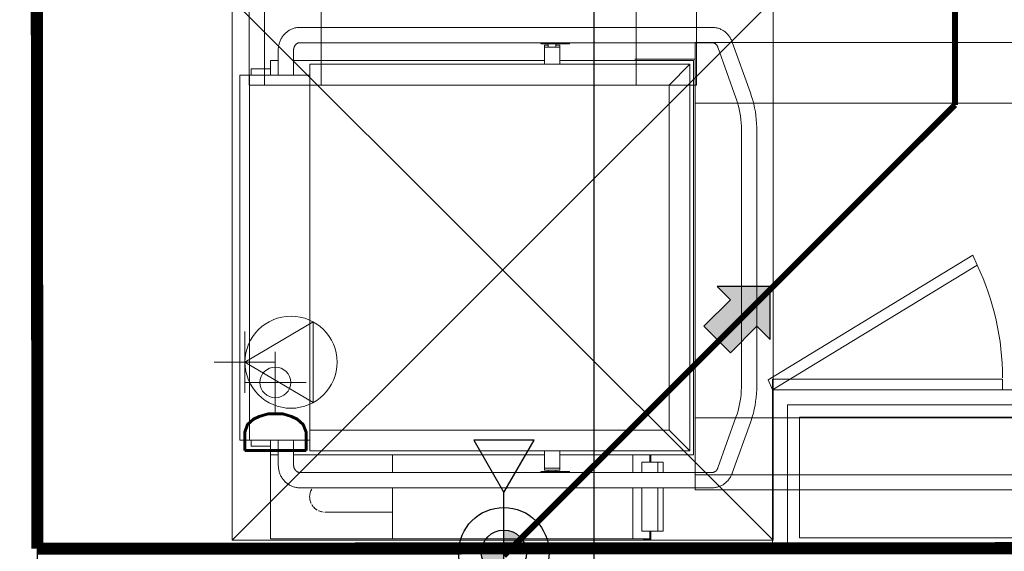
# Model space of a CAD drawing. Header units: millimetres. Extents: x -750 to 57307, y -2234 to 18901.
# Tile 34 of 102: x 13738 to 15371, y 11259 to 12141. Entities that reach past the tile are written whole.
import ezdxf

# ---------------------------------------------------------------- set-up
doc = ezdxf.new("R2010")
doc.units = ezdxf.units.MM
doc.header["$MEASUREMENT"] = 0
doc.linetypes.add('DASHED', pattern=[19.05, 12.7, -6.35])
doc.linetypes.add('HIDDEN', pattern=[0.375, 0.25, -0.125])
for name, color, linetype, lineweight, true_color in [('FLOOR RAISE', 4, 'DASHED', 0, 0x00ffff), ('GREY SCALE', 9, 'Continuous', 0, 0x808080), ('GREYSCALE', 9, 'Continuous', 0, 0x808080)]:
    doc.layers.add(name, color=color, linetype=linetype, lineweight=lineweight, true_color=true_color)
doc.layers.add('LINE', color=7, linetype='Continuous')
doc.layers.add('PLUMBING-DW-CD-PIPE', color=3, linetype='Continuous', true_color=0x00ff00)
doc.layers.add('PLUMBING-DW-WW-PIPE', color=7, linetype='Continuous', true_color=0x007f7f)
doc.styles.add('Oswald Light', font='txt')
doc.styles.add('SIMPLEX', font='SIMPLEX.shx', dxfattribs={"width": 0.7})
doc.dimstyles.new('MDS-50', dxfattribs={"dimtxt": 100, "dimasz": 100, "dimexe": 50, "dimexo": 50, "dimgap": 25, "dimtad": 1, "dimdec": 0, "dimtxsty": 'Oswald Light', "dimcen": 0, "dimdle": 1.5875, "dimazin": 0, "dimtfac": 1, "dimtdec": 0, "dimtix": 1, "dimtmove": 0, "dimatfit": 0, "dimfxl": 1, "dimfrac": 2, "dimtolj": 1, "dimarcsym": 0})

# ---------------------------------------------------------------- blocks, each defined once
blk = doc.blocks.new('FLOOR PLAN')
at = {"layer": 'GREYSCALE'}
for p, q in [((14119.2, 13241.3), (14119.2, 12032.3)), ((14144.3, 12032.3), (14144.2, 13241.3)), ((14238.5, 12032.3), (14238.5, 13241.3)), ((14760.8, 12032.4), (14760.7, 13241.3)), ((14861, 12032.4), (14861, 13241.4)), ((14858.4, 11360.9), (14858.4, 12102.7)), ((14858.4, 12102.7), (15785.4, 12102.7)), ((14858.7, 12075.3), (14758.4, 12075.3)), ((14119.2, 12032.3), (14861, 12032.4)), ((14119.2, 12032.3), (14144.3, 12032.3)), ((14144.3, 12032.3), (14238.5, 12032.3)), ((14858.4, 12002.5), (15785.4, 12002.5)), ((14858.4, 11386), (14858.4, 11480.2)), ((14858.4, 11480.2), (15785.4, 11480.2)), ((14858.4, 11360.9), (14858.4, 11386)), ((14858.4, 11386), (15785.4, 11386)), ((15785.4, 11360.9), (14858.4, 11360.9))]:
    blk.add_line(p, q, dxfattribs=at)
at = {"layer": 'GREYSCALE', "ltscale": 0.25}
for p, q in [((13767.6, 12178.1), (13767.8, 9019.3)), ((14175.6, 12114.5), (14176.5, 12115.7)), ((14176.5, 12115.7), (14177.5, 12116.8)), ((14177.5, 12116.8), (14178.5, 12117.8)), ((14178.5, 12117.8), (14179.6, 12118.8)), ((14179.6, 12118.8), (14180.7, 12119.8)), ((14180.7, 12119.8), (14181.8, 12120.7)), ((14181.8, 12120.7), (14183, 12121.6)), ((14183, 12121.6), (14184.2, 12122.5)), ((14184.2, 12122.5), (14185.5, 12123.2)), ((14185.5, 12123.2), (14186.8, 12124)), ((14186.8, 12124), (14188.1, 12124.7)), ((14188.1, 12124.7), (14189.4, 12125.3)), ((14189.4, 12125.3), (14190.8, 12125.8)), ((14190.8, 12125.8), (14192.2, 12126.3)), ((14192.2, 12126.3), (14193.6, 12126.8)), ((14193.6, 12126.8), (14195, 12127.1)), ((14195, 12127.1), (14196.5, 12127.5)), ((14196.5, 12127.5), (14197.9, 12127.7)), ((14197.9, 12127.7), (14199.4, 12127.9)), ((14199.4, 12127.9), (14200.9, 12128)), ((14200.9, 12128), (14202.3, 12128.1)), ((14202.3, 12128.1), (14202.7, 12128.1)), ((14202.7, 12128.1), (14887.1, 12128.1)), ((14887.1, 12128.1), (14888.6, 12128)), ((14888.6, 12128), (14890, 12127.9)), ((14890, 12127.9), (14891.5, 12127.8)), ((14891.5, 12127.8), (14893, 12127.5)), ((14893, 12127.5), (14894.4, 12127.2)), ((14894.4, 12127.2), (14895.9, 12126.9)), ((14895.9, 12126.9), (14897.3, 12126.5)), ((14897.3, 12126.5), (14898.7, 12126)), ((14898.7, 12126), (14900, 12125.4)), ((14900, 12125.4), (14901.4, 12124.8)), ((14901.4, 12124.8), (14902.7, 12124.2)), ((14902.7, 12124.2), (14904, 12123.5)), ((14904, 12123.5), (14905.3, 12122.7)), ((14905.3, 12122.7), (14906.5, 12121.9)), ((14906.5, 12121.9), (14907.7, 12121)), ((14907.7, 12121), (14908.8, 12120.1)), ((14908.8, 12120.1), (14909.9, 12119.1)), ((14909.9, 12119.1), (14911, 12118.1)), ((14911, 12118.1), (14912, 12117)), ((14912, 12117), (14913, 12116)), ((14913, 12116), (14914, 12114.8)), ((14168.2, 12098.6), (14168.5, 12100.1)), ((14168.5, 12100.1), (14168.9, 12101.5)), ((14168.9, 12101.5), (14169.4, 12102.9)), ((14169.4, 12102.9), (14169.9, 12104.3)), ((14169.9, 12104.3), (14170.4, 12105.7)), ((14170.4, 12105.7), (14171, 12107)), ((14171, 12107), (14171.6, 12108.3)), ((14171.6, 12108.3), (14172.3, 12109.6)), ((14172.3, 12109.6), (14173.1, 12110.9)), ((14173.1, 12110.9), (14173.9, 12112.1)), ((14173.9, 12112.1), (14174.7, 12113.3)), ((14174.7, 12113.3), (14175.6, 12114.5)), ((14195.7, 12098.9), (14195.4, 12098.5)), ((14196, 12099.3), (14195.7, 12098.9)), ((14196.3, 12099.6), (14196, 12099.3)), ((14196.6, 12099.9), (14196.3, 12099.6)), ((14197, 12100.2), (14196.6, 12099.9)), ((14197.3, 12100.5), (14197, 12100.2)), ((14197.6, 12100.8), (14197.3, 12100.5)), ((14198, 12101), (14197.6, 12100.8)), ((14198.3, 12101.2), (14198, 12101)), ((14198.6, 12101.4), (14198.3, 12101.2)), ((14199, 12101.6), (14198.6, 12101.4)), ((14199.3, 12101.8), (14199, 12101.6)), ((14199.7, 12102), (14199.3, 12101.8)), ((14200, 12102.1), (14199.7, 12102)), ((14200.3, 12102.2), (14200, 12102.1)), ((14200.7, 12102.3), (14200.3, 12102.2)), ((14201, 12102.4), (14200.7, 12102.3)), ((14201.4, 12102.5), (14201, 12102.4)), ((14201.7, 12102.5), (14201.4, 12102.5)), ((14202.1, 12102.6), (14201.7, 12102.5)), ((14202.4, 12102.6), (14202.1, 12102.6)), ((14202.7, 12102.6), (14202.4, 12102.6)), ((14887.1, 12102.6), (14202.7, 12102.6)), ((14602.9, 12101), (14602.9, 12102.6)), ((14603, 12101), (14605, 12101)), ((14605, 12101), (14616.4, 12101)), ((14615.1, 12095.3), (14615.1, 12101)), ((14616.4, 12102.6), (14616.4, 12101)), ((14616.4, 12101), (14650.5, 12101)), ((14627.8, 12101), (14627.8, 12095.3)), ((14650.5, 12101), (14650.5, 12102.6)), ((14887.3, 12102.6), (14887.1, 12102.6)), ((14887.7, 12102.6), (14887.3, 12102.6)), ((14888, 12102.5), (14887.7, 12102.6)), ((14888.4, 12102.5), (14888, 12102.5)), ((14888.7, 12102.4), (14888.4, 12102.5)), ((14889.1, 12102.3), (14888.7, 12102.4)), ((14889.4, 12102.2), (14889.1, 12102.3)), ((14889.7, 12102.1), (14889.4, 12102.2)), ((14890.1, 12102), (14889.7, 12102.1)), ((14890.4, 12101.8), (14890.1, 12102)), ((14890.8, 12101.7), (14890.4, 12101.8)), ((14891.1, 12101.5), (14890.8, 12101.7)), ((14891.5, 12101.3), (14891.1, 12101.5)), ((14891.8, 12101.1), (14891.5, 12101.3)), ((14892.1, 12100.8), (14891.8, 12101.1)), ((14892.5, 12100.6), (14892.1, 12100.8)), ((14892.8, 12100.3), (14892.5, 12100.6)), ((14893.1, 12100), (14892.8, 12100.3)), ((14893.4, 12099.7), (14893.1, 12100)), ((14893.7, 12099.3), (14893.4, 12099.7)), ((14894, 12099), (14893.7, 12099.3)), ((14894.3, 12098.6), (14894, 12099)), ((14914, 12114.8), (14914.9, 12113.7)), ((14914.9, 12113.7), (14915.7, 12112.5)), ((14915.7, 12112.5), (14916.5, 12111.2)), ((14916.5, 12111.2), (14917.3, 12110)), ((14917.3, 12110), (14918, 12108.7)), ((14918, 12108.7), (14918.7, 12107.4)), ((14918.7, 12107.4), (14919.3, 12106)), ((14919.3, 12106), (14919.8, 12104.7)), ((14919.8, 12104.7), (14920.2, 12103.6)), ((14920.2, 12103.6), (14950.3, 12019.6)), ((14167.2, 12089.9), (14167.3, 12091.3)), ((14167.2, 12049), (14167.2, 12089.9)), ((14167.3, 12092.8), (14167.5, 12094.3)), ((14167.3, 12091.3), (14167.3, 12092.8)), ((14167.5, 12094.3), (14167.7, 12095.7)), ((14167.7, 12095.7), (14167.9, 12097.2)), ((14167.9, 12097.2), (14168.2, 12098.6)), ((14192.8, 12091.7), (14192.7, 12091.1)), ((14192.7, 12091.1), (14192.7, 12090.6)), ((14192.7, 12090.6), (14192.7, 12090)), ((14192.7, 12090), (14192.7, 12089.9)), ((14192.7, 12089.9), (14192.7, 12049)), ((14192.9, 12092.3), (14192.8, 12091.7)), ((14193, 12092.8), (14192.9, 12092.3)), ((14193.1, 12093.3), (14193, 12092.8)), ((14193.2, 12093.9), (14193.1, 12093.3)), ((14193.4, 12094.4), (14193.2, 12093.9)), ((14193.5, 12094.9), (14193.4, 12094.4)), ((14193.7, 12095.4), (14193.5, 12094.9)), ((14193.9, 12095.9), (14193.7, 12095.4)), ((14194.1, 12096.4), (14193.9, 12095.9)), ((14194.4, 12096.8), (14194.1, 12096.4)), ((14194.6, 12097.3), (14194.4, 12096.8)), ((14194.9, 12097.7), (14194.6, 12097.3)), ((14195.1, 12098.1), (14194.9, 12097.7)), ((14195.4, 12098.5), (14195.1, 12098.1)), ((14608.7, 12098.8), (14608.7, 12095.3)), ((14608.7, 12098.8), (14615.1, 12098.8)), ((14608.7, 12095.3), (14608.7, 12094.9)), ((14615.1, 12095.3), (14608.7, 12095.3)), ((14608.7, 12094.9), (14608.7, 12067.3)), ((14615.1, 12095.3), (14627.8, 12095.3)), ((14627.8, 12098.8), (14634.2, 12098.8)), ((14634.2, 12095.3), (14627.8, 12095.3)), ((14634.2, 12095.3), (14634.2, 12098.8)), ((14634.2, 12094.9), (14634.2, 12095.3)), ((14634.2, 12067.3), (14634.2, 12094.9)), ((14894.6, 12098.2), (14894.3, 12098.6)), ((14894.9, 12097.8), (14894.6, 12098.2)), ((14895.2, 12097.4), (14894.9, 12097.8)), ((14895.4, 12096.9), (14895.2, 12097.4)), ((14895.6, 12096.5), (14895.4, 12096.9)), ((14895.9, 12096), (14895.6, 12096.5)), ((14896.1, 12095.5), (14895.9, 12096)), ((14896.2, 12095), (14896.1, 12095.5)), ((14926.3, 12011), (14896.2, 12095)), ((14154.2, 12049), (14154.2, 12073.2)), ((14154.2, 12073.2), (14167.3, 12073.2)), ((14192.7, 12073.2), (14608.7, 12073.2)), ((14219.5, 12066.8), (14849.8, 12066.8)), ((14219.5, 12066.8), (14219.5, 12032.3)), ((14849.8, 12066.8), (14219.5, 12066.8)), ((14608.7, 12067.3), (14608.7, 12066.8)), ((14634.2, 12073.2), (14856, 12073.2)), ((14634.2, 12066.8), (14634.2, 12067.3)), ((14815.3, 12032.3), (14849.8, 12066.8)), ((14849.8, 12066.8), (14849.8, 11425.5)), ((14849.8, 11425.5), (14849.8, 12066.8)), ((14856, 12073.2), (14856, 11419.1)), ((14122.3, 12059.2), (14122.3, 12049)), ((14122.3, 12059.2), (14154.2, 12059.2)), ((14103.3, 12044.5), (14103.3, 12049)), ((14104.9, 12049), (14103.3, 12049)), ((14103.3, 11447.8), (14103.3, 12044.5)), ((14118.1, 12049), (14104.9, 12049)), ((14119.7, 12049), (14118.1, 12049)), ((14119.7, 12049), (14119.7, 12044.5)), ((14218.6, 12049), (14119.7, 12049)), ((14119.7, 12044.5), (14119.7, 11447.8)), ((14219.5, 12049), (14218.6, 12049)), ((14815.3, 12032.3), (14219.5, 12032.3)), ((14219.5, 11459.9), (14219.5, 12032.3)), ((14815.3, 11459.9), (14815.3, 12032.3)), ((14950.3, 12019.6), (14952.3, 12013.5)), ((14927.2, 12008.4), (14926.3, 12011)), ((14928.9, 12003), (14927.2, 12008.4)), ((14930.4, 11997.6), (14928.9, 12003)), ((14952.3, 12013.5), (14954.2, 12007.2)), ((14954.2, 12007.2), (14955.8, 12000.9)), ((14955.8, 12000.9), (14957.2, 11994.5)), ((14931.7, 11992.2), (14930.4, 11997.6)), ((14932.8, 11986.7), (14931.7, 11992.2)), ((14933.7, 11981.1), (14932.8, 11986.7)), ((14957.2, 11994.5), (14958.4, 11988.1)), ((14958.4, 11988.1), (14959.3, 11981.6)), ((14934.4, 11975.5), (14933.7, 11981.1)), ((14934.9, 11969.9), (14934.4, 11975.5)), ((14935.2, 11964.3), (14934.9, 11969.9)), ((14959.3, 11981.6), (14960, 11975.1)), ((14960, 11975.1), (14960.5, 11968.5)), ((14960.5, 11968.5), (14960.8, 11962)), ((14935.3, 11958.6), (14935.2, 11964.3)), ((14935.3, 11533.7), (14935.3, 11958.6)), ((14960.8, 11962), (14960.8, 11958.6)), ((14960.8, 11958.6), (14960.8, 11533.7)), ((14112, 11572.6), (14225, 11639.6)), ((14225, 11639.6), (14225, 11505.5)), ((14112, 11623.5), (14112, 11521.6)), ((14162.4, 11589.9), (14162.4, 11488)), ((14061, 11572.6), (14162.9, 11572.6)), ((14112, 11572.6), (14225, 11505.5)), ((14111.5, 11539), (14213.4, 11539)), ((14935.1, 11525.1), (14935.3, 11530.8)), ((14935.3, 11530.8), (14935.3, 11533.7)), ((14960.8, 11533.7), (14960.7, 11527.1)), ((14933.3, 11508.3), (14934.1, 11513.9)), ((14934.1, 11513.9), (14934.7, 11519.5)), ((14934.7, 11519.5), (14935.1, 11525.1)), ((14959.7, 11514), (14958.9, 11507.5)), ((14960.3, 11520.6), (14959.7, 11514)), ((14960.7, 11527.1), (14960.3, 11520.6)), ((14929.7, 11491.8), (14931.1, 11497.3)), ((14931.1, 11497.3), (14932.3, 11502.8)), ((14932.3, 11502.8), (14933.3, 11508.3)), ((14957.9, 11501), (14956.6, 11494.6)), ((14958.9, 11507.5), (14957.9, 11501)), ((14896.2, 11397.2), (14926.3, 11481.2)), ((14926.3, 11481.2), (14928.1, 11486.5)), ((14928.1, 11486.5), (14929.7, 11491.8)), ((14953.3, 11482), (14951.4, 11475.8)), ((14955.1, 11488.3), (14953.3, 11482)), ((14956.6, 11494.6), (14955.1, 11488.3)), ((14950.3, 11472.6), (14920.2, 11388.7)), ((14951.4, 11475.8), (14950.3, 11472.6)), ((14103.3, 11443.3), (14103.3, 11447.8)), ((14119.7, 11447.8), (14119.7, 11443.3)), ((14219.5, 11459.9), (14219.5, 11425.5)), ((14219.5, 11459.9), (14815.3, 11459.9)), ((14815.3, 11459.9), (14849.8, 11425.5)), ((14103.3, 11443.3), (14104.9, 11443.3)), ((14104.9, 11443.3), (14118.1, 11443.3)), ((14118.1, 11443.3), (14119.7, 11443.3)), ((14119.7, 11443.3), (14218.6, 11443.3)), ((14122.3, 11443.3), (14122.3, 11433.1)), ((14154.2, 11433.1), (14122.3, 11433.1)), ((14154.2, 11419.1), (14154.2, 11443.3)), ((14167.2, 11402.4), (14167.2, 11443.3)), ((14192.7, 11443.3), (14192.7, 11402.4)), ((14218.6, 11443.3), (14219.5, 11443.3)), ((14167.3, 11419.1), (14154.2, 11419.1)), ((14154.2, 11419.1), (14154.2, 11280.4)), ((14608.7, 11419.1), (14192.7, 11419.1)), ((14849.8, 11425.5), (14219.5, 11425.5)), ((14849.8, 11425.5), (14219.5, 11425.5)), ((14356.9, 11389.7), (14356.9, 11419.1)), ((14608.7, 11425.5), (14608.7, 11425)), ((14608.7, 11425), (14608.7, 11397.4)), ((14634.2, 11425), (14634.2, 11425.5)), ((14634.2, 11397.4), (14634.2, 11425)), ((14856, 11419.1), (14634.2, 11419.1)), ((14755.3, 11389.7), (14755.3, 11419.1)), ((14783.4, 11406.9), (14783.4, 11419.1)), ((14785, 11419.1), (14785, 11406.9)), ((14167.2, 11402), (14167.2, 11402.4)), ((14167.3, 11400.5), (14167.2, 11402)), ((14167.4, 11399.1), (14167.3, 11400.5)), ((14167.5, 11397.6), (14167.4, 11399.1)), ((14167.7, 11396.1), (14167.5, 11397.6)), ((14192.7, 11402.4), (14192.7, 11401.8)), ((14192.7, 11401.8), (14192.7, 11401.3)), ((14192.7, 11401.3), (14192.8, 11400.7)), ((14192.8, 11400.7), (14192.9, 11400.2)), ((14192.9, 11400.2), (14192.9, 11399.6)), ((14192.9, 11399.6), (14193.1, 11399.1)), ((14193.1, 11399.1), (14193.2, 11398.5)), ((14193.2, 11398.5), (14193.3, 11398)), ((14193.3, 11398), (14193.5, 11397.5)), ((14193.5, 11397.5), (14193.7, 11397)), ((14193.7, 11397), (14193.9, 11396.5)), ((14608.7, 11397.4), (14608.7, 11396.9)), ((14608.8, 11393.5), (14608.8, 11396.9)), ((14634.2, 11396.9), (14608.8, 11396.9)), ((14634.2, 11396.9), (14634.2, 11397.4)), ((14634.2, 11396.9), (14634.2, 11393.5)), ((14770.2, 11406.9), (14770.2, 11389.7)), ((14771.4, 11406.9), (14770.2, 11406.9)), ((14796.6, 11406.9), (14771.4, 11406.9)), ((14805.3, 11406.9), (14796.6, 11406.9)), ((14796.6, 11406.9), (14796.6, 11389.7)), ((14805.3, 11389.7), (14805.3, 11406.9)), ((14895.9, 11396.4), (14896.1, 11396.9)), ((14896.1, 11396.9), (14896.2, 11397.2)), ((14168, 11394.7), (14167.7, 11396.1)), ((14168.3, 11393.2), (14168, 11394.7)), ((14168.6, 11391.8), (14168.3, 11393.2)), ((14169, 11390.4), (14168.6, 11391.8)), ((14169.5, 11389), (14169, 11390.4)), ((14170, 11387.6), (14169.5, 11389)), ((14170.6, 11386.3), (14170, 11387.6)), ((14171.2, 11384.9), (14170.6, 11386.3)), ((14171.8, 11383.6), (14171.2, 11384.9)), ((14172.5, 11382.3), (14171.8, 11383.6)), ((14173.3, 11381), (14172.5, 11382.3)), ((14174.1, 11379.8), (14173.3, 11381)), ((14193.9, 11396.5), (14194.1, 11396)), ((14194.1, 11396), (14194.3, 11395.6)), ((14194.3, 11395.6), (14194.5, 11395.1)), ((14194.5, 11395.1), (14194.8, 11394.7)), ((14194.8, 11394.7), (14195.1, 11394.3)), ((14195.1, 11394.3), (14195.3, 11393.9)), ((14195.3, 11393.9), (14195.6, 11393.5)), ((14195.6, 11393.5), (14195.9, 11393.1)), ((14195.9, 11393.1), (14196.2, 11392.8)), ((14196.2, 11392.8), (14196.6, 11392.4)), ((14196.6, 11392.4), (14196.9, 11392.1)), ((14196.9, 11392.1), (14197.2, 11391.8)), ((14197.2, 11391.8), (14197.5, 11391.6)), ((14197.5, 11391.6), (14197.9, 11391.3)), ((14197.9, 11391.3), (14198.2, 11391.1)), ((14198.2, 11391.1), (14198.5, 11390.9)), ((14198.5, 11390.9), (14198.9, 11390.7)), ((14198.9, 11390.7), (14199.2, 11390.5)), ((14199.2, 11390.5), (14199.6, 11390.3)), ((14199.6, 11390.3), (14199.9, 11390.2)), ((14199.9, 11390.2), (14200.3, 11390.1)), ((14200.3, 11390.1), (14200.6, 11390)), ((14200.6, 11390), (14200.9, 11389.9)), ((14200.9, 11389.9), (14201.3, 11389.8)), ((14201.3, 11389.8), (14201.6, 11389.8)), ((14201.6, 11389.8), (14202, 11389.7)), ((14202, 11389.7), (14202.3, 11389.7)), ((14202.3, 11389.7), (14202.6, 11389.7)), ((14202.6, 11389.7), (14202.7, 11389.7)), ((14202.7, 11389.7), (14887.1, 11389.7)), ((14602.9, 11389.7), (14602.9, 11391.3)), ((14605, 11391.3), (14603, 11391.3)), ((14616.4, 11391.3), (14605, 11391.3)), ((14608.7, 11393.5), (14608.7, 11394)), ((14608.8, 11393.5), (14634.2, 11393.5)), ((14615.1, 11391.3), (14615.1, 11393.5)), ((14650.5, 11391.3), (14616.4, 11391.3)), ((14616.4, 11391.3), (14616.4, 11389.7)), ((14627.8, 11393.5), (14627.8, 11391.3)), ((14650.5, 11389.7), (14650.5, 11391.3)), ((14887.1, 11389.7), (14887.4, 11389.7)), ((14887.4, 11389.7), (14887.8, 11389.7)), ((14887.8, 11389.7), (14888.1, 11389.7)), ((14888.1, 11389.7), (14888.5, 11389.8)), ((14888.5, 11389.8), (14888.8, 11389.9)), ((14888.8, 11389.9), (14889.1, 11390)), ((14889.1, 11390), (14889.5, 11390.1)), ((14889.5, 11390.1), (14889.8, 11390.2)), ((14889.8, 11390.2), (14890.2, 11390.3)), ((14890.2, 11390.3), (14890.5, 11390.5)), ((14890.5, 11390.5), (14890.9, 11390.6)), ((14890.9, 11390.6), (14891.2, 11390.8)), ((14891.2, 11390.8), (14891.5, 11391)), ((14891.5, 11391), (14891.9, 11391.3)), ((14891.9, 11391.3), (14892.2, 11391.5)), ((14892.2, 11391.5), (14892.5, 11391.8)), ((14892.5, 11391.8), (14892.9, 11392)), ((14892.9, 11392), (14893.2, 11392.4)), ((14893.2, 11392.4), (14893.5, 11392.7)), ((14893.5, 11392.7), (14893.8, 11393)), ((14893.8, 11393), (14894.1, 11393.4)), ((14894.1, 11393.4), (14894.4, 11393.7)), ((14894.4, 11393.7), (14894.7, 11394.1)), ((14894.7, 11394.1), (14895, 11394.6)), ((14895, 11394.6), (14895.2, 11395)), ((14895.2, 11395), (14895.5, 11395.4)), ((14895.5, 11395.4), (14895.7, 11395.9)), ((14895.7, 11395.9), (14895.9, 11396.4)), ((14916.3, 11380.7), (14915.5, 11379.5)), ((14917.1, 11382), (14916.3, 11380.7)), ((14917.8, 11383.3), (14917.1, 11382)), ((14918.5, 11384.6), (14917.8, 11383.3)), ((14919.1, 11385.9), (14918.5, 11384.6)), ((14919.7, 11387.3), (14919.1, 11385.9)), ((14920.2, 11388.7), (14919.7, 11387.3)), ((14175, 11378.6), (14174.1, 11379.8)), ((14175.8, 11377.4), (14175, 11378.6)), ((14176.8, 11376.3), (14175.8, 11377.4)), ((14177.8, 11375.2), (14176.8, 11376.3)), ((14178.8, 11374.2), (14177.8, 11375.2)), ((14179.9, 11373.2), (14178.8, 11374.2)), ((14181, 11372.2), (14179.9, 11373.2)), ((14182.1, 11371.3), (14181, 11372.2)), ((14183.3, 11370.4), (14182.1, 11371.3)), ((14184.6, 11369.6), (14183.3, 11370.4)), ((14185.8, 11368.8), (14184.6, 11369.6)), ((14187.1, 11368.1), (14185.8, 11368.8)), ((14188.4, 11367.4), (14187.1, 11368.1)), ((14189.8, 11366.8), (14188.4, 11367.4)), ((14191.2, 11366.3), (14189.8, 11366.8)), ((14192.6, 11365.8), (14191.2, 11366.3)), ((14194, 11365.4), (14192.6, 11365.8)), ((14195.4, 11365), (14194, 11365.4)), ((14196.9, 11364.7), (14195.4, 11365)), ((14198.3, 11364.5), (14196.9, 11364.7)), ((14199.8, 11364.3), (14198.3, 11364.5)), ((14201.3, 11364.2), (14199.8, 11364.3)), ((14202.7, 11364.2), (14201.3, 11364.2)), ((14887.1, 11364.2), (14202.7, 11364.2)), ((14356.9, 11279.6), (14356.9, 11364.2)), ((14755.3, 11279.6), (14755.3, 11364.2)), ((14770.2, 11364.2), (14770.2, 11292.3)), ((14796.6, 11364.2), (14796.6, 11292.3)), ((14805.3, 11292.3), (14805.3, 11364.2)), ((14888.2, 11364.2), (14887.1, 11364.2)), ((14889.7, 11364.3), (14888.2, 11364.2)), ((14891.2, 11364.5), (14889.7, 11364.3)), ((14892.6, 11364.7), (14891.2, 11364.5)), ((14894.1, 11365), (14892.6, 11364.7)), ((14895.5, 11365.3), (14894.1, 11365)), ((14896.9, 11365.7), (14895.5, 11365.3)), ((14898.3, 11366.2), (14896.9, 11365.7)), ((14899.7, 11366.7), (14898.3, 11366.2)), ((14901.1, 11367.3), (14899.7, 11366.7)), ((14902.4, 11367.9), (14901.1, 11367.3)), ((14903.7, 11368.6), (14902.4, 11367.9)), ((14905, 11369.4), (14903.7, 11368.6)), ((14906.2, 11370.2), (14905, 11369.4)), ((14907.4, 11371.1), (14906.2, 11370.2)), ((14908.6, 11372), (14907.4, 11371.1)), ((14909.7, 11372.9), (14908.6, 11372)), ((14910.8, 11373.9), (14909.7, 11372.9)), ((14911.8, 11375), (14910.8, 11373.9)), ((14912.8, 11376), (14911.8, 11375)), ((14913.8, 11377.2), (14912.8, 11376)), ((14914.7, 11378.3), (14913.8, 11377.2)), ((14915.5, 11379.5), (14914.7, 11378.3)), ((14242.1, 11324), (14242.2, 11324)), ((14244.9, 11323.9), (14244.8, 11323.9)), ((14244.8, 11323.9), (14244.8, 11323.9)), ((14245, 11323.9), (14244.9, 11323.9)), ((14245.2, 11323.9), (14245, 11323.9)), ((14245.4, 11323.9), (14245.2, 11323.9)), ((14245.7, 11323.9), (14245.4, 11323.9)), ((14246.1, 11323.9), (14245.7, 11323.9)), ((14246.5, 11323.9), (14246.1, 11323.9)), ((14247.1, 11323.9), (14246.5, 11323.9)), ((14247.6, 11323.9), (14247.1, 11323.9)), ((14248.3, 11323.9), (14247.6, 11323.9)), ((14249, 11323.9), (14248.3, 11323.9)), ((14249.7, 11323.9), (14249, 11323.9)), ((14250.5, 11323.9), (14249.7, 11323.9)), ((14251.4, 11323.9), (14250.5, 11323.9)), ((14252.3, 11323.9), (14251.4, 11323.9)), ((14253.3, 11323.9), (14252.3, 11323.9)), ((14254.4, 11323.9), (14253.3, 11323.9)), ((14255.4, 11323.9), (14254.4, 11323.9)), ((14256.6, 11323.9), (14255.4, 11323.9)), ((14257.8, 11323.9), (14256.6, 11323.9)), ((14259, 11323.9), (14257.8, 11323.9)), ((14260.3, 11323.9), (14259, 11323.9)), ((14261.6, 11323.9), (14260.3, 11323.9)), ((14262.9, 11323.9), (14261.6, 11323.9)), ((14264.3, 11323.9), (14262.9, 11323.9)), ((14265.8, 11323.9), (14264.3, 11323.9)), ((14267.2, 11323.9), (14265.8, 11323.9)), ((14268.7, 11323.9), (14267.2, 11323.9)), ((14270.2, 11323.9), (14268.7, 11323.9)), ((14271.8, 11323.9), (14270.2, 11323.9)), ((14273.4, 11323.9), (14271.8, 11323.9)), ((14275, 11323.9), (14273.4, 11323.9)), ((14276.6, 11323.9), (14275, 11323.9)), ((14278.2, 11323.9), (14276.6, 11323.9)), ((14279.8, 11323.9), (14278.2, 11323.9)), ((14281.5, 11323.9), (14279.8, 11323.9)), ((14283.2, 11323.9), (14281.5, 11323.9)), ((14284.8, 11323.9), (14283.2, 11323.9)), ((14286.5, 11323.9), (14284.8, 11323.9)), ((14356.9, 11323.9), (14286.5, 11323.9)), ((14770.2, 11292.3), (14771.4, 11292.3)), ((14771.4, 11292.3), (14796.6, 11292.3)), ((14783.4, 11279.6), (14783.4, 11292.3)), ((14785, 11292.3), (14785, 11278.8)), ((14796.6, 11292.3), (14805.3, 11292.3)), ((14154.2, 11280.4), (14154.2, 11279.6)), ((14356.9, 11279.6), (14154.2, 11279.6)), ((14356.9, 11279.6), (14755.3, 11279.6)), ((14755.3, 11279.6), (14781.6, 11279.6)), ((14773.3, 11278.8), (14773.3, 11279.6)), ((14784.2, 11278), (14774, 11278)), ((14781.6, 11279.6), (14783.4, 11279.6)), ((13767.9, 11263.2), (21062, 11263.2)), ((13767.9, 11113.2), (13767.9, 11263.2))]:
    blk.add_line(p, q, dxfattribs=at)
at = {"layer": 'GREYSCALE', "ltscale": 125}
for p, q in [((14091, 12174.4), (14091, 11277.5)), ((14987.7, 12174.4), (14091, 11277.5)), ((14091, 12174.4), (14987.7, 11277.5)), ((14987.7, 11277.5), (14987.7, 12174.4)), ((14091, 11277.5), (14987.7, 11277.5))]:
    blk.add_line(p, q, dxfattribs=at)
at = {"layer": 'GREYSCALE', "ltscale": 8}
for p, q in [((14979.8, 11543.3), (15319.2, 11750)), ((15319.2, 11750), (15326.2, 11733.4)), ((15326.2, 11733.4), (14986.8, 11526.7)), ((14986.8, 11526.7), (14979.8, 11543.3))]:
    blk.add_line(p, q, dxfattribs=at)
at = {"layer": 'GREYSCALE', "ltscale": 0.125}
for p, q in [((14986.8, 11526.7), (14986.8, 11544.7)), ((14986.8, 11544.7), (15368.2, 11544.7)), ((15368.2, 11544.7), (15368.2, 11526.7)), ((15368.2, 11526.7), (14986.8, 11526.7))]:
    blk.add_line(p, q, dxfattribs=at)
at = {"layer": 'GREYSCALE', "ltscale": 10}
for p, q in [((14986.8, 11261.1), (14986.8, 11526.7)), ((14986.8, 11526.7), (15788.7, 11526.7)), ((15011.9, 11261.1), (15011.9, 11501.6)), ((15011.9, 11501.6), (15763.7, 11501.6)), ((15031.9, 11281.1), (15031.9, 11481.6)), ((15031.9, 11481.6), (15743.6, 11481.6)), ((15743.6, 11281.1), (15031.9, 11281.1)), ((15788.7, 11261.1), (14986.8, 11261.1)), ((15763.7, 11261.1), (15011.9, 11261.1))]:
    blk.add_line(p, q, dxfattribs=at)
at = {"layer": 'GREYSCALE', "ltscale": 0.25}
for centre, radius in [((14188.4, 11572.6), 76.4), ((14162.4, 11539), 25.5)]:
    blk.add_circle(centre, radius, dxfattribs=at)
at = {"layer": 'GREYSCALE', "ltscale": 0.125}
blk.add_arc((14932.2, 11546.7), 436.1, 0, 25.3475, dxfattribs=at)
at = {"layer": 'GREYSCALE', "ltscale": 0.25}
for centre, radius, start, end in [((14244.8, 11349.3), 25.5, 144.2594, 144.445), ((14244.8, 11349.3), 25.5, 150, 180), ((14244.8, 11349.3), 25.5, 180, 195), ((14244.8, 11349.3), 25.5, 172.6662, 174.9972), ((14244.8, 11349.3), 25.5, 164.979, 169.9885), ((14244.8, 11349.3), 25.5, 159.9736, 164.7435), ((14244.8, 11349.3), 25.5, 154.9783, 157.3338), ((14244.8, 11349.3), 25.5, 185.0028, 187.1009), ((14244.8, 11349.3), 25.5, 190.0115, 195.021), ((14244.8, 11349.3), 25.5, 195.4894, 200.0264), ((14244.8, 11349.3), 25.5, 200, 205), ((14244.8, 11349.3), 25.5, 202.6662, 205.0217), ((14244.8, 11349.3), 25.5, 210, 220), ((14244.8, 11349.3), 25.5, 215.0288, 217.3338), ((14244.8, 11349.3), 25.5, 220.3727, 224.9214), ((14244.8, 11349.3), 25.5, 225, 240), ((14244.8, 11349.3), 25.5, 225.2661, 229.943), ((14244.8, 11349.3), 25.5, 232.6662, 234.9712), ((14244.8, 11349.3), 25.5, 245, 255), ((14244.8, 11349.3), 25.5, 244.9783, 247.3338), ((14244.8, 11349.3), 25.5, 249.9736, 254.979), ((14244.8, 11349.3), 25.5, 255.322, 259.9885), ((14244.8, 11349.3), 25.5, 265, 267.2017), ((14774, 11278.8), 0.796, 180, 270), ((14784.2, 11278.8), 0.796, 270, 0)]:
    blk.add_arc(centre, radius, start, end, dxfattribs=at)
at = {"layer": 'GREYSCALE', "ltscale": 0.25, "style": 'SIMPLEX'}
blk.add_text('D', height=101.8, rotation=90, dxfattribs=at).set_placement((14213.4, 11408.4))
blk = doc.blocks.new('DR-WDP-WW')
at = {"layer": 'PLUMBING-DW-WW-PIPE'}
h = blk.add_hatch(color=256, dxfattribs=at)
h.dxf.hatch_style = 1
h.paths.add_polyline_path([(0, 0), (37.5, 0, 0.414214), (0, 37.5)])
h.paths.add_polyline_path([(0, 0), (-37.5, 0, 0.414214), (0, -37.5)])
for p, q in [((0, 100), (0, -100)), ((-100, 0), (100, 0))]:
    blk.add_line(p, q, dxfattribs=at)
blk.add_lwpolyline([(0, -100), (-50, -186.6), (50, -186.6)], close=True, dxfattribs=at)
for radius in [75, 37.5]:
    blk.add_circle((0, 0), radius, dxfattribs=at)
blk = doc.blocks.new('DW AR')
at = {"layer": 'PLUMBING-DW-WW-PIPE'}
h = blk.add_hatch(color=256, dxfattribs=at)
h.dxf.hatch_style = 1
h.paths.add_polyline_path([(5.2, -31.1), (5.2, -62.2), (67.4, 0), (5.2, 62.2), (5.2, 31.1), (-57, 31.1), (-57, -31.1)])
blk.add_lwpolyline([(67.4, 0), (5.2, 62.2), (5.2, 31.1), (-57, 31.1), (-57, -31.1), (5.2, -31.1), (5.2, -62.2), (67.4, 0)], dxfattribs=at)

msp = doc.modelspace()

# ---------------------------------------------------------------- linework, layer by layer
at = {"layer": 'FLOOR RAISE', "linetype": 'HIDDEN', "ltscale": 500, "const_width": 20}
for points in [[(13767.9, 11263.2), (21062, 11267), (21062, 18073.2)], [(13767.9, 11263.2), (13766.9, 12178.1), (13748.5, 12178.1)]]:
    msp.add_lwpolyline(points, dxfattribs=at)
at = {"layer": 'PLUMBING-DW-WW-PIPE', "linetype": 'DASHED', "ltscale": 10, "const_width": 10}
for points in [[(15289.3, 12326.6), (15289.3, 11999.5)], [(14541.4, 11251.6), (15289.3, 11999.5)]]:
    msp.add_lwpolyline(points, dxfattribs=at)

# ---------------------------------------------------------------- block references
at = {"xscale": 1.000027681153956, "yscale": 1.000027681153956, "zscale": 1.000027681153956, "rotation": 45.00000000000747}
msp.add_blockref('DW AR', (14935.3, 11650.6), dxfattribs=at)
at = {"layer": 'GREY SCALE', "ltscale": 5}
msp.add_blockref('FLOOR PLAN', (0, 0), dxfattribs=at)
at = {"layer": 'PLUMBING-DW-CD-PIPE', "xscale": 1.000027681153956, "yscale": 1.000027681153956, "zscale": 1.000027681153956, "rotation": 180}
msp.add_blockref('DR-WDP-WW', (14541.4, 11256.6), dxfattribs=at)

# ---------------------------------------------------------------- leaders
at = {"layer": 'LINE'}
msp.add_leader([(14690.9, 12382.7), (14690.2, 10503.8), (15274.3, 10503.8)], dimstyle='MDS-50', override={"dimasz": 130, "dimtad": 0}, dxfattribs=at)

doc.saveas('drawing.dxf')
